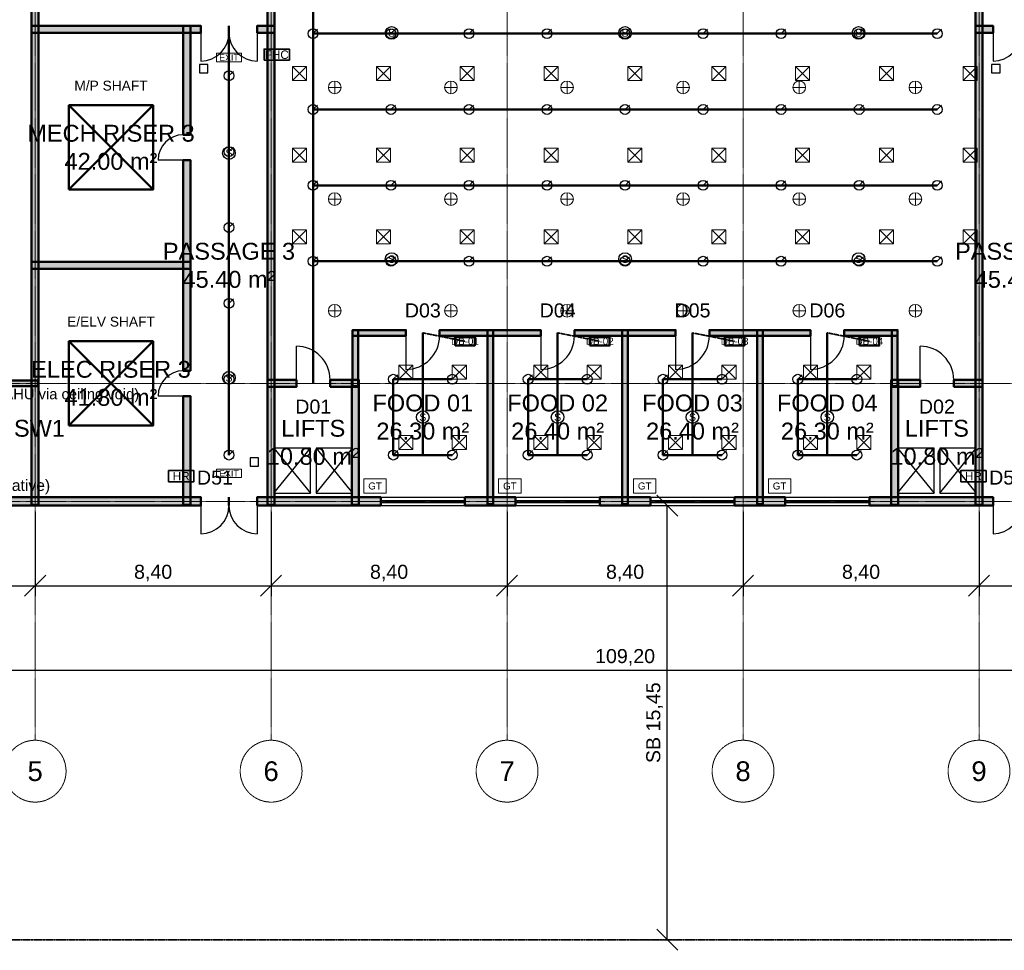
# Model space of a CAD drawing. Header units: millimetres. Extents: x -5300 to 125300, y -375 to 90375.
# Tile 4 of 10: x 38450 to 73500, y -375 to 32746. Entities that reach past the tile are written whole.
import ezdxf
from ezdxf.enums import TextEntityAlignment as Align

# ---------------------------------------------------------------- set-up
doc = ezdxf.new("R2010")
doc.units = ezdxf.units.MM
for name, pattern in [('CENTER', [5.08, 3.175, -0.635, 0.635, -0.635]), ('DASHED', [1.524, 1.27, -0.254]), ('PHANTOM', [6.35, 3.175, -0.635, 0.635, -0.635, 0.635, -0.635])]:
    doc.linetypes.add(name, pattern=pattern)
for name, color, linetype, lineweight in [('A-ACHSEN', 1, 'CENTER', 13), ('A-FENSTER', 5, 'Continuous', 25), ('A-FLOR-EVTR', 251, 'Continuous', 25), ('A-LAGEPLAN-GRENZE', 1, 'PHANTOM', 35), ('A-MASS', 1, 'Continuous', 18), ('A-OEFFNUNG-NR', 2, 'Continuous', 18), ('A-RAUM-STEMPEL', 2, 'Continuous', 18), ('A-SCHRAFFUR', 8, 'Continuous', 9), ('A-TUER', 3, 'Continuous', 25), ('A-WAND-TRAG', 7, 'Continuous', 50), ('E-ANNO-TEXT', 52, 'Continuous', 18), ('E-DB', 6, 'Continuous', 50), ('E-FALM', 230, 'Continuous', 25), ('E-LITE', 2, 'Continuous', 18), ('E-LITE-EMER', 40, 'Continuous', 18), ('E-TRAY', 210, 'DASHED', 35), ('FP-ANNO-TEXT', 14, 'Continuous', 18), ('FP-HOSE', 20, 'Continuous', 35), ('FP-SPRK-HEAD', 1, 'Continuous', 25), ('FP-SPRK-PIPE', 12, 'Continuous', 50), ('M-ANNO-TEXT', 150, 'Continuous', 18), ('M-HVAC-EQPT', 30, 'Continuous', 50), ('M-HVAC-SCD', 4, 'Continuous', 18), ('P-ANNO-TEXT', 94, 'Continuous', 18), ('P-FIXT', 90, 'Continuous', 18)]:
    doc.layers.add(name, color=color, linetype=linetype, lineweight=lineweight)
doc.styles.add('DE-ARIAL', font='arial.ttf')
doc.dimstyles.new('DE-100-M', dxfattribs={"dimscale": 250, "dimtxt": 2, "dimasz": 1.5, "dimexe": 1.5, "dimexo": 1.5, "dimgap": 0.8, "dimtad": 1, "dimlfac": 0.001, "dimzin": 0, "dimtxsty": 'DE-ARIAL', "dimtsz": 1.5, "dimcen": 2.5, "dimclrd": 256, "dimclre": 256, "dimclrt": 256, "dimazin": 3, "dimtfac": 1, "dimtmove": 0, "dimatfit": 3})

msp = doc.modelspace()

# ---------------------------------------------------------------- hatches: boundary and pattern name
at = {"layer": 'A-SCHRAFFUR'}
for points in [[(39125, 15475), (39125, 40925), (38875, 40925), (38875, 15475)], [(47525, 15475), (47525, 40925), (47275, 40925), (47275, 15475)], [(72725, 15475), (72725, 40925), (72475, 40925), (72475, 15475)], [(38875, 32275), (44900, 32275), (44900, 32525), (38875, 32525)], [(44525, 28650), (44525, 32525), (44275, 32525), (44275, 28650)], [(46900, 32275), (47525, 32275), (47525, 32525), (46900, 32525)], [(72475, 32275), (73100, 32275), (73100, 32525), (72475, 32525)], [(44525, 20250), (44525, 27750), (44275, 27750), (44275, 20250)], [(38875, 23875), (44525, 23875), (44525, 24125), (38875, 24125)], [(50300, 21500), (52200, 21500), (52200, 21700), (50300, 21700)], [(50500, 19700), (50500, 21700), (50300, 21700), (50300, 19700)], [(53400, 21500), (57000, 21500), (57000, 21700), (53400, 21700)], [(55300, 15500), (55300, 21700), (55100, 21700), (55100, 15500)], [(58200, 21500), (61800, 21500), (61800, 21700), (58200, 21700)], [(60100, 15500), (60100, 21700), (59900, 21700), (59900, 15500)], [(63000, 21500), (66600, 21500), (66600, 21700), (63000, 21700)], [(64900, 15500), (64900, 21700), (64700, 21700), (64700, 15500)], [(67800, 21500), (69700, 21500), (69700, 21700), (67800, 21700)], [(69700, 19700), (69700, 21700), (69500, 21700), (69500, 19700)], [(35300, 19700), (39100, 19700), (39100, 19900), (35300, 19900)], [(47275, 19675), (48300, 19675), (48300, 19925), (47275, 19925)], [(49500, 19675), (50525, 19675), (50525, 19925), (49500, 19925)], [(50525, 15475), (50525, 19925), (50275, 19925), (50275, 15475)], [(69475, 19675), (70500, 19675), (70500, 19925), (69475, 19925)], [(69725, 15475), (69725, 19925), (69475, 19925), (69475, 15475)], [(71700, 19675), (72725, 19675), (72725, 19925), (71700, 19925)], [(44525, 15475), (44525, 19350), (44275, 19350), (44275, 15475)], [(37500, 15450), (44900, 15450), (44900, 15750), (37500, 15750)], [(46900, 15450), (51300, 15450), (51300, 15750), (46900, 15750)], [(54300, 15450), (56100, 15450), (56100, 15750), (54300, 15750)], [(59100, 15450), (60900, 15450), (60900, 15750), (59100, 15750)], [(63900, 15450), (65700, 15450), (65700, 15750), (63900, 15750)], [(68700, 15450), (73100, 15450), (73100, 15750), (68700, 15750)]]:
    msp.add_hatch(color=256, dxfattribs=at).paths.add_polyline_path(points)

# ---------------------------------------------------------------- linework, layer by layer
at = {"layer": 'A-ACHSEN'}
for p, q in [((39000, 7100), (39000, 86500)), ((47400, 7100), (47400, 86500)), ((55800, 7100), (55800, 86500)), ((64200, 7100), (64200, 86500)), ((72600, 7100), (72600, 86500)), ((-3100, 19800), (123100, 19800)), ((-3100, 15600), (123100, 15600))]:
    msp.add_line(p, q, dxfattribs=at)
for centre in [(39000, 6000), (47400, 6000), (55800, 6000), (64200, 6000), (72600, 6000)]:
    msp.add_circle(centre, 1100, dxfattribs=at)
at = {"layer": 'A-FENSTER'}
for p, q in [((51300, 15750), (54300, 15750)), ((51300, 15637.5), (54300, 15637.5)), ((51300, 15562.5), (54300, 15562.5)), ((51300, 15450), (54300, 15450)), ((56100, 15750), (59100, 15750)), ((56100, 15637.5), (59100, 15637.5)), ((56100, 15562.5), (59100, 15562.5)), ((56100, 15450), (59100, 15450)), ((60900, 15750), (63900, 15750)), ((60900, 15637.5), (63900, 15637.5)), ((60900, 15562.5), (63900, 15562.5)), ((60900, 15450), (63900, 15450)), ((65700, 15750), (68700, 15750)), ((65700, 15637.5), (68700, 15637.5)), ((65700, 15562.5), (68700, 15562.5)), ((65700, 15450), (68700, 15450))]:
    msp.add_line(p, q, dxfattribs=at)
at = {"layer": 'A-FLOR-EVTR'}
for p, q in [((47500, 15900), (48800, 17500)), ((47500, 17500), (48800, 15900)), ((49000, 15900), (50300, 17500)), ((49000, 17500), (50300, 15900)), ((69700, 15900), (71000, 17500)), ((69700, 17500), (71000, 15900)), ((71200, 15900), (72500, 17500)), ((71200, 17500), (72500, 15900))]:
    msp.add_line(p, q, dxfattribs=at)
for points in [[(47500, 15900), (48800, 15900), (48800, 17500), (47500, 17500)], [(49000, 15900), (50300, 15900), (50300, 17500), (49000, 17500)], [(69700, 15900), (71000, 15900), (71000, 17500), (69700, 17500)], [(71200, 15900), (72500, 15900), (72500, 17500), (71200, 17500)]]:
    msp.add_lwpolyline(points, close=True, dxfattribs=at)
at = {"layer": 'A-LAGEPLAN-GRENZE'}
msp.add_lwpolyline([(0, 0), (120000, 0), (120000, 90000), (0, 90000)], close=True, dxfattribs=at)
at = {"layer": 'A-TUER'}
for p, q in [((44900, 32275), (44900, 31275)), ((46900, 32275), (46900, 31275)), ((73100, 32275), (73100, 31275)), ((44275, 27750), (43375, 27750)), ((52200, 21500), (52200, 20300)), ((57000, 21500), (57000, 20300)), ((61800, 21500), (61800, 20300)), ((66600, 21500), (66600, 20300)), ((48300, 19925), (48300, 21125)), ((70500, 19925), (70500, 21125)), ((44275, 19350), (43375, 19350)), ((44900, 15450), (44900, 14450)), ((46900, 15450), (46900, 14450)), ((73100, 15450), (73100, 14450))]:
    msp.add_line(p, q, dxfattribs=at)
for centre, radius, start, end in [((44900, 32275), 1000, -90, 0), ((46900, 32275), 1000, 180, -90), ((73100, 32275), 1000, -90, 0), ((44275, 27750), 900, 90, 180), ((52200, 21500), 1200, -90, 0), ((57000, 21500), 1200, -90, 0), ((61800, 21500), 1200, -90, 0), ((66600, 21500), 1200, -90, 0), ((48300, 19925), 1200, 0, 90), ((70500, 19925), 1200, 0, 90), ((44275, 19350), 900, 90, 180), ((44900, 15450), 1000, -90, 0), ((46900, 15450), 1000, 180, -90), ((73100, 15450), 1000, -90, 0)]:
    msp.add_arc(centre, radius, start, end, dxfattribs=at)
at = {"layer": 'A-WAND-TRAG'}
for p, q in [((44900, 32275), (44900, 32525)), ((45900, 32275), (45900, 32525)), ((45900, 32275), (45900, 32525)), ((46900, 32275), (46900, 32525)), ((73100, 32275), (73100, 32525)), ((44525, 28650), (44275, 28650)), ((44525, 27750), (44275, 27750)), ((52200, 21500), (52200, 21700)), ((53400, 21500), (53400, 21700)), ((57000, 21500), (57000, 21700)), ((58200, 21500), (58200, 21700)), ((61800, 21500), (61800, 21700)), ((63000, 21500), (63000, 21700)), ((66600, 21500), (66600, 21700)), ((67800, 21500), (67800, 21700)), ((44525, 20250), (44275, 20250)), ((48300, 19675), (48300, 19925)), ((49500, 19675), (49500, 19925)), ((70500, 19675), (70500, 19925)), ((71700, 19675), (71700, 19925)), ((44525, 19350), (44275, 19350)), ((44900, 15450), (44900, 15750)), ((45900, 15450), (45900, 15750)), ((45900, 15450), (45900, 15750)), ((46900, 15450), (46900, 15750)), ((51300, 15450), (51300, 15750)), ((54300, 15450), (54300, 15750)), ((56100, 15450), (56100, 15750)), ((59100, 15450), (59100, 15750)), ((60900, 15450), (60900, 15750)), ((63900, 15450), (63900, 15750)), ((65700, 15450), (65700, 15750)), ((68700, 15450), (68700, 15750)), ((73100, 15450), (73100, 15750))]:
    msp.add_line(p, q, dxfattribs=at)
for points in [[(39125, 15475), (39125, 40925), (38875, 40925), (38875, 15475)], [(47525, 15475), (47525, 40925), (47275, 40925), (47275, 15475)], [(72725, 15475), (72725, 40925), (72475, 40925), (72475, 15475)], [(38875, 32275), (44900, 32275), (44900, 32525), (38875, 32525)], [(44525, 28650), (44525, 32525), (44275, 32525), (44275, 28650)], [(46900, 32275), (47525, 32275), (47525, 32525), (46900, 32525)], [(72475, 32275), (73100, 32275), (73100, 32525), (72475, 32525)], [(44525, 20250), (44525, 27750), (44275, 27750), (44275, 20250)], [(38875, 23875), (44525, 23875), (44525, 24125), (38875, 24125)], [(50300, 21500), (52200, 21500), (52200, 21700), (50300, 21700)], [(50500, 19700), (50500, 21700), (50300, 21700), (50300, 19700)], [(53400, 21500), (57000, 21500), (57000, 21700), (53400, 21700)], [(55300, 15500), (55300, 21700), (55100, 21700), (55100, 15500)], [(58200, 21500), (61800, 21500), (61800, 21700), (58200, 21700)], [(60100, 15500), (60100, 21700), (59900, 21700), (59900, 15500)], [(63000, 21500), (66600, 21500), (66600, 21700), (63000, 21700)], [(64900, 15500), (64900, 21700), (64700, 21700), (64700, 15500)], [(67800, 21500), (69700, 21500), (69700, 21700), (67800, 21700)], [(69700, 19700), (69700, 21700), (69500, 21700), (69500, 19700)], [(35300, 19700), (39100, 19700), (39100, 19900), (35300, 19900)], [(47275, 19675), (48300, 19675), (48300, 19925), (47275, 19925)], [(49500, 19675), (50525, 19675), (50525, 19925), (49500, 19925)], [(50525, 15475), (50525, 19925), (50275, 19925), (50275, 15475)], [(69475, 19675), (70500, 19675), (70500, 19925), (69475, 19925)], [(69725, 15475), (69725, 19925), (69475, 19925), (69475, 15475)], [(71700, 19675), (72725, 19675), (72725, 19925), (71700, 19925)], [(44525, 15475), (44525, 19350), (44275, 19350), (44275, 15475)], [(37500, 15450), (44900, 15450), (44900, 15750), (37500, 15750)], [(46900, 15450), (51300, 15450), (51300, 15750), (46900, 15750)], [(54300, 15450), (56100, 15450), (56100, 15750), (54300, 15750)], [(59100, 15450), (60900, 15450), (60900, 15750), (59100, 15750)], [(63900, 15450), (65700, 15450), (65700, 15750), (63900, 15750)], [(68700, 15450), (73100, 15450), (73100, 15750), (68700, 15750)]]:
    msp.add_lwpolyline(points, close=True, dxfattribs=at)
at = {"layer": 'E-DB'}
for p, q in [((40200, 18300), (43200, 21300)), ((40200, 21300), (43200, 18300))]:
    msp.add_line(p, q, dxfattribs=at)
for points in [[(53950, 21150), (54650, 21150), (54650, 21450), (53950, 21450)], [(58750, 21150), (59450, 21150), (59450, 21450), (58750, 21450)], [(63550, 21150), (64250, 21150), (64250, 21450), (63550, 21450)], [(68350, 21150), (69050, 21150), (69050, 21450), (68350, 21450)], [(40200, 18300), (43200, 18300), (43200, 21300), (40200, 21300)]]:
    msp.add_lwpolyline(points, close=True, dxfattribs=at)
at = {"layer": 'E-FALM'}
for points in [[(44850, 30850), (45150, 30850), (45150, 31150), (44850, 31150)], [(73050, 30850), (73350, 30850), (73350, 31150), (73050, 31150)], [(46650, 16850), (46950, 16850), (46950, 17150), (46650, 17150)]]:
    msp.add_lwpolyline(points, close=True, dxfattribs=at)
for centre in [(51688.889, 32275), (60000, 32275), (68311.111, 32275), (45900, 28000), (51688.889, 24225), (60000, 24225), (68311.111, 24225), (45900, 20000), (52800, 18600), (57600, 18600), (62400, 18600), (67200, 18600)]:
    msp.add_circle(centre, 225, dxfattribs=at)
at = {"layer": 'E-LITE'}
for p, q in [((49666.667, 30112.5), (49666.667, 30562.5)), ((53800, 30112.5), (53800, 30562.5)), ((57933.333, 30112.5), (57933.333, 30562.5)), ((62066.667, 30112.5), (62066.667, 30562.5)), ((66200, 30112.5), (66200, 30562.5)), ((70333.333, 30112.5), (70333.333, 30562.5)), ((49441.667, 30337.5), (49891.667, 30337.5)), ((53575, 30337.5), (54025, 30337.5)), ((57708.333, 30337.5), (58158.333, 30337.5)), ((61841.667, 30337.5), (62291.667, 30337.5)), ((65975, 30337.5), (66425, 30337.5)), ((70108.333, 30337.5), (70558.333, 30337.5)), ((49441.667, 26362.5), (49891.667, 26362.5)), ((49666.667, 26137.5), (49666.667, 26587.5)), ((53575, 26362.5), (54025, 26362.5)), ((53800, 26137.5), (53800, 26587.5)), ((57708.333, 26362.5), (58158.333, 26362.5)), ((57933.333, 26137.5), (57933.333, 26587.5)), ((61841.667, 26362.5), (62291.667, 26362.5)), ((62066.667, 26137.5), (62066.667, 26587.5)), ((65975, 26362.5), (66425, 26362.5)), ((66200, 26137.5), (66200, 26587.5)), ((70108.333, 26362.5), (70558.333, 26362.5)), ((70333.333, 26137.5), (70333.333, 26587.5)), ((49666.667, 22162.5), (49666.667, 22612.5)), ((53800, 22162.5), (53800, 22612.5)), ((57933.333, 22162.5), (57933.333, 22612.5)), ((62066.667, 22162.5), (62066.667, 22612.5)), ((66200, 22162.5), (66200, 22612.5)), ((70333.333, 22162.5), (70333.333, 22612.5)), ((49441.667, 22387.5), (49891.667, 22387.5)), ((53575, 22387.5), (54025, 22387.5)), ((57708.333, 22387.5), (58158.333, 22387.5)), ((61841.667, 22387.5), (62291.667, 22387.5)), ((65975, 22387.5), (66425, 22387.5)), ((70108.333, 22387.5), (70558.333, 22387.5))]:
    msp.add_line(p, q, dxfattribs=at)
for centre in [(49666.667, 30337.5), (53800, 30337.5), (57933.333, 30337.5), (62066.667, 30337.5), (66200, 30337.5), (70333.333, 30337.5), (49666.667, 26362.5), (53800, 26362.5), (57933.333, 26362.5), (62066.667, 26362.5), (66200, 26362.5), (70333.333, 26362.5), (49666.667, 22387.5), (53800, 22387.5), (57933.333, 22387.5), (62066.667, 22387.5), (66200, 22387.5), (70333.333, 22387.5)]:
    msp.add_circle(centre, 225, dxfattribs=at)
at = {"layer": 'E-LITE-EMER'}
for points in [[(45450, 31250), (46350, 31250), (46350, 31550), (45450, 31550)], [(45450, 16450), (46350, 16450), (46350, 16750), (45450, 16750)]]:
    msp.add_lwpolyline(points, close=True, dxfattribs=at)
at = {"layer": 'E-TRAY'}
for p, q in [((52800, 21600), (54300, 21300)), ((57600, 21600), (59100, 21300)), ((62400, 21600), (63900, 21300)), ((67200, 21600), (68700, 21300))]:
    msp.add_line(p, q, dxfattribs=at)
at = {"layer": 'FP-HOSE'}
for points in [[(47150, 31300), (48050, 31300), (48050, 31700), (47150, 31700)], [(43750, 16300), (44650, 16300), (44650, 16700), (43750, 16700)], [(71950, 16300), (72850, 16300), (72850, 16700), (71950, 16700)]]:
    msp.add_lwpolyline(points, close=True, dxfattribs=at)
at = {"layer": 'FP-SPRK-HEAD'}
for p, q in [((48888.889, 32250), (49046.389, 32407.5)), ((51666.667, 32250), (51824.167, 32407.5)), ((54444.444, 32250), (54601.944, 32407.5)), ((57222.222, 32250), (57379.722, 32407.5)), ((60000, 32250), (60157.5, 32407.5)), ((62777.778, 32250), (62935.278, 32407.5)), ((65555.556, 32250), (65713.056, 32407.5)), ((68333.333, 32250), (68490.833, 32407.5)), ((71111.111, 32250), (71268.611, 32407.5)), ((45900, 30750), (46057.5, 30907.5)), ((48888.889, 29550), (49046.389, 29707.5)), ((51666.667, 29550), (51824.167, 29707.5)), ((54444.444, 29550), (54601.944, 29707.5)), ((57222.222, 29550), (57379.722, 29707.5)), ((60000, 29550), (60157.5, 29707.5)), ((62777.778, 29550), (62935.278, 29707.5)), ((65555.556, 29550), (65713.056, 29707.5)), ((68333.333, 29550), (68490.833, 29707.5)), ((71111.111, 29550), (71268.611, 29707.5)), ((45900, 28050), (46057.5, 28207.5)), ((48888.889, 26850), (49046.389, 27007.5)), ((51666.667, 26850), (51824.167, 27007.5)), ((54444.444, 26850), (54601.944, 27007.5)), ((57222.222, 26850), (57379.722, 27007.5)), ((60000, 26850), (60157.5, 27007.5)), ((62777.778, 26850), (62935.278, 27007.5)), ((65555.556, 26850), (65713.056, 27007.5)), ((68333.333, 26850), (68490.833, 27007.5)), ((71111.111, 26850), (71268.611, 27007.5)), ((45900, 25350), (46057.5, 25507.5)), ((48888.889, 24150), (49046.389, 24307.5)), ((51666.667, 24150), (51824.167, 24307.5)), ((54444.444, 24150), (54601.944, 24307.5)), ((57222.222, 24150), (57379.722, 24307.5)), ((60000, 24150), (60157.5, 24307.5)), ((62777.778, 24150), (62935.278, 24307.5)), ((65555.556, 24150), (65713.056, 24307.5)), ((68333.333, 24150), (68490.833, 24307.5)), ((71111.111, 24150), (71268.611, 24307.5)), ((45900, 22650), (46057.5, 22807.5)), ((45900, 19950), (46057.5, 20107.5)), ((51750, 19950), (51907.5, 20107.5)), ((53850, 19950), (54007.5, 20107.5)), ((56550, 19950), (56707.5, 20107.5)), ((58650, 19950), (58807.5, 20107.5)), ((61350, 19950), (61507.5, 20107.5)), ((63450, 19950), (63607.5, 20107.5)), ((66150, 19950), (66307.5, 20107.5)), ((68250, 19950), (68407.5, 20107.5)), ((45900, 17250), (46057.5, 17407.5)), ((51750, 17250), (51907.5, 17407.5)), ((53850, 17250), (54007.5, 17407.5)), ((56550, 17250), (56707.5, 17407.5)), ((58650, 17250), (58807.5, 17407.5)), ((61350, 17250), (61507.5, 17407.5)), ((63450, 17250), (63607.5, 17407.5)), ((66150, 17250), (66307.5, 17407.5)), ((68250, 17250), (68407.5, 17407.5))]:
    msp.add_line(p, q, dxfattribs=at)
for centre in [(48888.889, 32250), (51666.667, 32250), (54444.444, 32250), (57222.222, 32250), (60000, 32250), (62777.778, 32250), (65555.556, 32250), (68333.333, 32250), (71111.111, 32250), (45900, 30750), (48888.889, 29550), (51666.667, 29550), (54444.444, 29550), (57222.222, 29550), (60000, 29550), (62777.778, 29550), (65555.556, 29550), (68333.333, 29550), (71111.111, 29550), (45900, 28050), (48888.889, 26850), (51666.667, 26850), (54444.444, 26850), (57222.222, 26850), (60000, 26850), (62777.778, 26850), (65555.556, 26850), (68333.333, 26850), (71111.111, 26850), (45900, 25350), (48888.889, 24150), (51666.667, 24150), (54444.444, 24150), (57222.222, 24150), (60000, 24150), (62777.778, 24150), (65555.556, 24150), (68333.333, 24150), (71111.111, 24150), (45900, 22650), (45900, 19950), (51750, 19950), (53850, 19950), (56550, 19950), (58650, 19950), (61350, 19950), (63450, 19950), (66150, 19950), (68250, 19950), (45900, 17250), (51750, 17250), (53850, 17250), (56550, 17250), (58650, 17250), (61350, 17250), (63450, 17250), (66150, 17250), (68250, 17250)]:
    msp.add_circle(centre, 175, dxfattribs=at)
at = {"layer": 'FP-SPRK-PIPE'}
for p, q in [((48900, 43050), (48900, 19800)), ((45900, 17250), (45900, 32400)), ((48888.889, 32250), (51666.667, 32250)), ((51666.667, 32250), (54444.444, 32250)), ((54444.444, 32250), (57222.222, 32250)), ((57222.222, 32250), (60000, 32250)), ((60000, 32250), (62777.778, 32250)), ((62777.778, 32250), (65555.556, 32250)), ((65555.556, 32250), (68333.333, 32250)), ((68333.333, 32250), (71111.111, 32250)), ((45900, 28050), (45900, 30750)), ((48888.889, 29550), (51666.667, 29550)), ((51666.667, 29550), (54444.444, 29550)), ((54444.444, 29550), (57222.222, 29550)), ((57222.222, 29550), (60000, 29550)), ((60000, 29550), (62777.778, 29550)), ((62777.778, 29550), (65555.556, 29550)), ((65555.556, 29550), (68333.333, 29550)), ((68333.333, 29550), (71111.111, 29550)), ((45900, 25350), (45900, 28050)), ((48888.889, 26850), (51666.667, 26850)), ((51666.667, 26850), (54444.444, 26850)), ((54444.444, 26850), (57222.222, 26850)), ((57222.222, 26850), (60000, 26850)), ((60000, 26850), (62777.778, 26850)), ((62777.778, 26850), (65555.556, 26850)), ((65555.556, 26850), (68333.333, 26850)), ((68333.333, 26850), (71111.111, 26850)), ((45900, 22650), (45900, 25350)), ((48888.889, 24150), (51666.667, 24150)), ((51666.667, 24150), (54444.444, 24150)), ((54444.444, 24150), (57222.222, 24150)), ((57222.222, 24150), (60000, 24150)), ((60000, 24150), (62777.778, 24150)), ((62777.778, 24150), (65555.556, 24150)), ((65555.556, 24150), (68333.333, 24150)), ((68333.333, 24150), (71111.111, 24150)), ((45900, 19950), (45900, 22650)), ((52800, 17250), (52800, 21600)), ((57600, 17250), (57600, 21600)), ((62400, 17250), (62400, 21600)), ((67200, 17250), (67200, 21600)), ((45900, 17250), (45900, 19950)), ((51750, 19950), (53850, 19950)), ((51750, 17250), (51750, 19950)), ((56550, 19950), (58650, 19950)), ((56550, 17250), (56550, 19950)), ((61350, 19950), (63450, 19950)), ((61350, 17250), (61350, 19950)), ((66150, 19950), (68250, 19950)), ((66150, 17250), (66150, 19950)), ((45900, 17250), (45900, 17250)), ((51750, 17250), (53850, 17250)), ((51750, 17250), (52800, 17250)), ((56550, 17250), (58650, 17250)), ((56550, 17250), (57600, 17250)), ((61350, 17250), (63450, 17250)), ((61350, 17250), (62400, 17250)), ((66150, 17250), (68250, 17250)), ((66150, 17250), (67200, 17250))]:
    msp.add_line(p, q, dxfattribs=at)
at = {"layer": 'M-HVAC-EQPT'}
for p, q in [((40200, 26700), (43200, 29700)), ((40200, 29700), (43200, 26700))]:
    msp.add_line(p, q, dxfattribs=at)
msp.add_lwpolyline([(40200, 26700), (43200, 26700), (43200, 29700), (40200, 29700)], close=True, dxfattribs=at)
at = {"layer": 'M-HVAC-SCD'}
for p, q in [((48164, 30581.818), (48664, 31081.818)), ((48164, 31081.818), (48664, 30581.818)), ((51148, 30581.818), (51648, 31081.818)), ((51148, 31081.818), (51648, 30581.818)), ((54132, 30581.818), (54632, 31081.818)), ((54132, 31081.818), (54632, 30581.818)), ((57116, 30581.818), (57616, 31081.818)), ((57116, 31081.818), (57616, 30581.818)), ((60100, 30581.818), (60600, 31081.818)), ((60100, 31081.818), (60600, 30581.818)), ((63084, 30581.818), (63584, 31081.818)), ((63084, 31081.818), (63584, 30581.818)), ((66068, 30581.818), (66568, 31081.818)), ((66068, 31081.818), (66568, 30581.818)), ((69052, 30581.818), (69552, 31081.818)), ((69052, 31081.818), (69552, 30581.818)), ((72036, 30581.818), (72536, 31081.818)), ((72036, 31081.818), (72536, 30581.818)), ((48164, 27672.727), (48664, 28172.727)), ((48164, 28172.727), (48664, 27672.727)), ((51148, 27672.727), (51648, 28172.727)), ((51148, 28172.727), (51648, 27672.727)), ((54132, 27672.727), (54632, 28172.727)), ((54132, 28172.727), (54632, 27672.727)), ((57116, 27672.727), (57616, 28172.727)), ((57116, 28172.727), (57616, 27672.727)), ((60100, 27672.727), (60600, 28172.727)), ((60100, 28172.727), (60600, 27672.727)), ((63084, 27672.727), (63584, 28172.727)), ((63084, 28172.727), (63584, 27672.727)), ((66068, 27672.727), (66568, 28172.727)), ((66068, 28172.727), (66568, 27672.727)), ((69052, 27672.727), (69552, 28172.727)), ((69052, 28172.727), (69552, 27672.727)), ((72036, 27672.727), (72536, 28172.727)), ((72036, 28172.727), (72536, 27672.727)), ((48164, 24763.636), (48664, 25263.636)), ((48164, 25263.636), (48664, 24763.636)), ((51148, 24763.636), (51648, 25263.636)), ((51148, 25263.636), (51648, 24763.636)), ((54132, 24763.636), (54632, 25263.636)), ((54132, 25263.636), (54632, 24763.636)), ((57116, 24763.636), (57616, 25263.636)), ((57116, 25263.636), (57616, 24763.636)), ((60100, 24763.636), (60600, 25263.636)), ((60100, 25263.636), (60600, 24763.636)), ((63084, 24763.636), (63584, 25263.636)), ((63084, 25263.636), (63584, 24763.636)), ((66068, 24763.636), (66568, 25263.636)), ((66068, 25263.636), (66568, 24763.636)), ((69052, 24763.636), (69552, 25263.636)), ((69052, 25263.636), (69552, 24763.636)), ((72036, 24763.636), (72536, 25263.636)), ((72036, 25263.636), (72536, 24763.636)), ((51950, 19950), (52450, 20450)), ((51950, 20450), (52450, 19950)), ((53850, 19950), (54350, 20450)), ((53850, 20450), (54350, 19950)), ((56750, 19950), (57250, 20450)), ((56750, 20450), (57250, 19950)), ((58650, 19950), (59150, 20450)), ((58650, 20450), (59150, 19950)), ((61550, 19950), (62050, 20450)), ((61550, 20450), (62050, 19950)), ((63450, 19950), (63950, 20450)), ((63450, 20450), (63950, 19950)), ((66350, 19950), (66850, 20450)), ((66350, 20450), (66850, 19950)), ((68250, 19950), (68750, 20450)), ((68250, 20450), (68750, 19950)), ((51950, 17450), (52450, 17950)), ((51950, 17950), (52450, 17450)), ((53850, 17450), (54350, 17950)), ((53850, 17950), (54350, 17450)), ((56750, 17450), (57250, 17950)), ((56750, 17950), (57250, 17450)), ((58650, 17450), (59150, 17950)), ((58650, 17950), (59150, 17450)), ((61550, 17450), (62050, 17950)), ((61550, 17950), (62050, 17450)), ((63450, 17450), (63950, 17950)), ((63450, 17950), (63950, 17450)), ((66350, 17450), (66850, 17950)), ((66350, 17950), (66850, 17450)), ((68250, 17450), (68750, 17950)), ((68250, 17950), (68750, 17450))]:
    msp.add_line(p, q, dxfattribs=at)
for points in [[(48164, 30581.818), (48664, 30581.818), (48664, 31081.818), (48164, 31081.818)], [(51148, 30581.818), (51648, 30581.818), (51648, 31081.818), (51148, 31081.818)], [(54132, 30581.818), (54632, 30581.818), (54632, 31081.818), (54132, 31081.818)], [(57116, 30581.818), (57616, 30581.818), (57616, 31081.818), (57116, 31081.818)], [(60100, 30581.818), (60600, 30581.818), (60600, 31081.818), (60100, 31081.818)], [(63084, 30581.818), (63584, 30581.818), (63584, 31081.818), (63084, 31081.818)], [(66068, 30581.818), (66568, 30581.818), (66568, 31081.818), (66068, 31081.818)], [(69052, 30581.818), (69552, 30581.818), (69552, 31081.818), (69052, 31081.818)], [(72036, 30581.818), (72536, 30581.818), (72536, 31081.818), (72036, 31081.818)], [(48164, 27672.727), (48664, 27672.727), (48664, 28172.727), (48164, 28172.727)], [(51148, 27672.727), (51648, 27672.727), (51648, 28172.727), (51148, 28172.727)], [(54132, 27672.727), (54632, 27672.727), (54632, 28172.727), (54132, 28172.727)], [(57116, 27672.727), (57616, 27672.727), (57616, 28172.727), (57116, 28172.727)], [(60100, 27672.727), (60600, 27672.727), (60600, 28172.727), (60100, 28172.727)], [(63084, 27672.727), (63584, 27672.727), (63584, 28172.727), (63084, 28172.727)], [(66068, 27672.727), (66568, 27672.727), (66568, 28172.727), (66068, 28172.727)], [(69052, 27672.727), (69552, 27672.727), (69552, 28172.727), (69052, 28172.727)], [(72036, 27672.727), (72536, 27672.727), (72536, 28172.727), (72036, 28172.727)], [(48164, 24763.636), (48664, 24763.636), (48664, 25263.636), (48164, 25263.636)], [(51148, 24763.636), (51648, 24763.636), (51648, 25263.636), (51148, 25263.636)], [(54132, 24763.636), (54632, 24763.636), (54632, 25263.636), (54132, 25263.636)], [(57116, 24763.636), (57616, 24763.636), (57616, 25263.636), (57116, 25263.636)], [(60100, 24763.636), (60600, 24763.636), (60600, 25263.636), (60100, 25263.636)], [(63084, 24763.636), (63584, 24763.636), (63584, 25263.636), (63084, 25263.636)], [(66068, 24763.636), (66568, 24763.636), (66568, 25263.636), (66068, 25263.636)], [(69052, 24763.636), (69552, 24763.636), (69552, 25263.636), (69052, 25263.636)], [(72036, 24763.636), (72536, 24763.636), (72536, 25263.636), (72036, 25263.636)], [(51950, 19950), (52450, 19950), (52450, 20450), (51950, 20450)], [(53850, 19950), (54350, 19950), (54350, 20450), (53850, 20450)], [(56750, 19950), (57250, 19950), (57250, 20450), (56750, 20450)], [(58650, 19950), (59150, 19950), (59150, 20450), (58650, 20450)], [(61550, 19950), (62050, 19950), (62050, 20450), (61550, 20450)], [(63450, 19950), (63950, 19950), (63950, 20450), (63450, 20450)], [(66350, 19950), (66850, 19950), (66850, 20450), (66350, 20450)], [(68250, 19950), (68750, 19950), (68750, 20450), (68250, 20450)], [(51950, 17450), (52450, 17450), (52450, 17950), (51950, 17950)], [(53850, 17450), (54350, 17450), (54350, 17950), (53850, 17950)], [(56750, 17450), (57250, 17450), (57250, 17950), (56750, 17950)], [(58650, 17450), (59150, 17450), (59150, 17950), (58650, 17950)], [(61550, 17450), (62050, 17450), (62050, 17950), (61550, 17950)], [(63450, 17450), (63950, 17450), (63950, 17950), (63450, 17950)], [(66350, 17450), (66850, 17450), (66850, 17950), (66350, 17950)], [(68250, 17450), (68750, 17450), (68750, 17950), (68250, 17950)]]:
    msp.add_lwpolyline(points, close=True, dxfattribs=at)
at = {"layer": 'P-FIXT'}
for points in [[(50700, 15900), (51500, 15900), (51500, 16400), (50700, 16400)], [(55500, 15900), (56300, 15900), (56300, 16400), (55500, 16400)], [(60300, 15900), (61100, 15900), (61100, 16400), (60300, 16400)], [(65100, 15900), (65900, 15900), (65900, 16400), (65100, 16400)]]:
    msp.add_lwpolyline(points, close=True, dxfattribs=at)

# ---------------------------------------------------------------- texts
at = {"layer": 'A-ACHSEN', "style": 'DE-ARIAL'}
for s, p in [('5', (39000, 6000)), ('6', (47400, 6000)), ('7', (55800, 6000)), ('8', (64200, 6000)), ('9', (72600, 6000))]:
    msp.add_text(s, height=700, dxfattribs=at).set_placement(p, align=Align.MIDDLE_CENTER)
at = {"layer": 'A-OEFFNUNG-NR', "style": 'DE-ARIAL'}
for s, p in [('D03', (52800, 22400)), ('D04', (57600, 22400)), ('D05', (62400, 22400)), ('D06', (67200, 22400)), ('D01', (48900, 18975)), ('D02', (71100, 18975)), ('D51', (45400, 16450)), ('D56', (73600, 16450))]:
    msp.add_text(s, height=500, dxfattribs=at).set_placement(p, align=Align.MIDDLE_CENTER)
at = {"layer": 'A-RAUM-STEMPEL', "char_height": 600, "attachment_point": 5, "style": 'DE-ARIAL'}
for s, insert in [('MECH RISER 3\\P42.00 m²', (41700, 28200)), ('PASSAGE 3\\P45.40 m²', (45900, 24000)), ('PASSAGE 4\\P45.40 m²', (74100, 24000)), ('ELEC RISER 3\\P41.80 m²', (41700, 19800)), ('FOOD 01\\P26.30 m²', (52800, 18600)), ('FOOD 02\\P26.40 m²', (57600, 18600)), ('FOOD 03\\P26.40 m²', (62400, 18600)), ('FOOD 04\\P26.30 m²', (67200, 18600)), ('SERVICE CORRIDOR SW1\\P32.20 m²', (34800, 17700)), ('LIFTS\\P10.80 m²', (48900, 17700)), ('LIFTS\\P10.80 m²', (71100, 17700))]:
    msp.add_mtext(s, dxfattribs=dict(at, insert=insert))
at = {"layer": 'E-ANNO-TEXT', "style": 'DE-ARIAL'}
for s, height, p in [('EXIT', 225, (45900, 31400)), ('E/ELV SHAFT', 350, (41700, 22000)), ('DB-01', 250, (54300, 21300)), ('DB-02', 250, (59100, 21300)), ('DB-03', 250, (63900, 21300)), ('DB-04', 250, (68700, 21300)), ('EXIT', 225, (45900, 16600))]:
    msp.add_text(s, height=height, dxfattribs=at).set_placement(p, align=Align.MIDDLE_CENTER)
at = {"layer": 'E-FALM', "style": 'DE-ARIAL'}
for p in [(51688.889, 32275), (60000, 32275), (68311.111, 32275), (45900, 28000), (51688.889, 24225), (60000, 24225), (68311.111, 24225), (45900, 20000), (52800, 18600), (57600, 18600), (62400, 18600), (67200, 18600)]:
    msp.add_text('S', height=270, dxfattribs=at).set_placement(p, align=Align.MIDDLE_CENTER)
at = {"layer": 'FP-ANNO-TEXT', "style": 'DE-ARIAL'}
for s, height, p in [('FHC', 300, (47600, 31500)), ('HR', 300, (44200, 16500)), ('HR', 300, (72400, 16500)), ('SPRINKLER MAIN DN150 (indicative)', 400, (34800, 16175))]:
    msp.add_text(s, height=height, dxfattribs=at).set_placement(p, align=Align.MIDDLE_CENTER)
at = {"layer": 'M-ANNO-TEXT', "style": 'DE-ARIAL'}
for s, height, p in [('M/P SHAFT', 350, (41700, 30400)), ('SUPPLY AIR MAIN 1200x600 (indicative, from AHU via ceiling void)', 375, (34800, 19425))]:
    msp.add_text(s, height=height, dxfattribs=at).set_placement(p, align=Align.MIDDLE_CENTER)
at = {"layer": 'P-ANNO-TEXT', "style": 'DE-ARIAL'}
for p in [(51100, 16150), (55900, 16150), (60700, 16150), (65500, 16150)]:
    msp.add_text('GT', height=250, dxfattribs=at).set_placement(p, align=Align.MIDDLE_CENTER)

# ---------------------------------------------------------------- dimensions: what is measured, and where the dimension line sits
at = {"layer": 'A-MASS'}
msp.add_linear_dim(base=(61500, 0), p1=(60000, 0), p2=(60000, 15450), angle=90, text='SB <>', dimstyle='DE-100-M', dxfattribs=at).render()
for base, p1, p2 in [((5400, 9600), (5400, 15600), (114600, 15600)), ((30600, 12600), (30600, 15600), (39000, 15600)), ((39000, 12600), (39000, 15600), (47400, 15600)), ((47400, 12600), (47400, 15600), (55800, 15600)), ((55800, 12600), (55800, 15600), (64200, 15600)), ((64200, 12600), (64200, 15600), (72600, 15600)), ((72600, 12600), (72600, 15600), (81000, 15600))]:
    msp.add_linear_dim(base=base, p1=p1, p2=p2, dimstyle='DE-100-M', dxfattribs=at).render()

doc.saveas('drawing.dxf')
